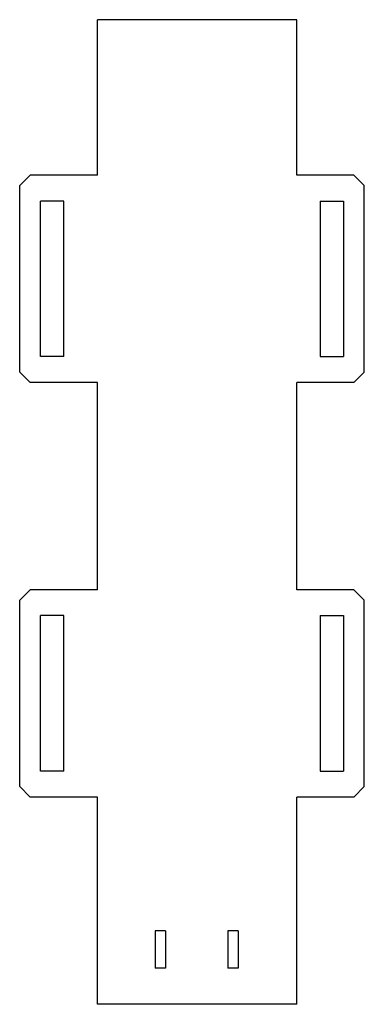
# Model space of a CAD drawing. Header units: millimetres. Extents: x 0 to 66, y 0 to 190.
import ezdxf

# ---------------------------------------------------------------- set-up
doc = ezdxf.new("R2010")
doc.units = ezdxf.units.MM
doc.layers.add('CUT_INSIDE', color=7, linetype='CONTINUOUS')
doc.layers.add('CUT_OUTSIDE', color=7, linetype='CONTINUOUS')

msp = doc.modelspace()

# ---------------------------------------------------------------- linework, layer by layer
at = {"layer": 'CUT_INSIDE'}
for p, q in [((3.99, 125, -43.35), (3.99, 155, -43.35)), ((8.49, 155, -43.35), (3.99, 155, -43.35)), ((8.49, 125, -43.35), (8.49, 155, -43.35)), ((58.01, 155, -43.35), (58.01, 125, -43.35)), ((58.01, 155, -43.35), (62.51, 155, -43.35)), ((62.51, 155, -43.35), (62.51, 125, -43.35)), ((8.49, 125, -43.35), (3.99, 125, -43.35)), ((58.01, 125, -43.35), (62.51, 125, -43.35)), ((3.99, 45, -43.35), (3.99, 75, -43.35)), ((8.49, 75, -43.35), (3.99, 75, -43.35)), ((8.49, 45, -43.35), (8.49, 75, -43.35)), ((58.01, 75, -43.35), (58.01, 45, -43.35)), ((58.01, 75, -43.35), (62.51, 75, -43.35)), ((62.51, 75, -43.35), (62.51, 45, -43.35)), ((8.49, 45, -43.35), (3.99, 45, -43.35)), ((58.01, 45, -43.35), (62.51, 45, -43.35)), ((28.14, 14.16, -43.35), (26.14, 14.16, -43.35)), ((26.14, 14.16, -43.35), (26.14, 6.96, -43.35)), ((28.14, 14.16, -43.35), (28.14, 6.96, -43.35)), ((42.14, 14.16, -43.35), (40.14, 14.16, -43.35)), ((40.14, 14.16, -43.35), (40.14, 6.96, -43.35)), ((42.14, 14.16, -43.35), (42.14, 6.96, -43.35)), ((28.14, 6.96, -43.35), (26.14, 6.96, -43.35)), ((42.14, 6.96, -43.35), (40.14, 6.96, -43.35))]:
    msp.add_line(p, q, dxfattribs=at)
at = {"layer": 'CUT_OUTSIDE'}
for p, q in [((53.5, 190, -43.35), (15.001, 190, -43.35)), ((15.001, 160, -43.35), (15.001, 190, -43.35)), ((53.5, 160, -43.35), (53.5, 190, -43.35)), ((0, 158, -43.35), (2, 160, -43.35)), ((15.001, 160, -43.35), (2, 160, -43.35)), ((64.5, 160, -43.35), (53.5, 160, -43.35)), ((66.5, 158, -43.35), (64.5, 160, -43.35)), ((0, 122, -43.35), (0, 158, -43.35)), ((66.5, 122, -43.35), (66.5, 158, -43.35)), ((2, 120, -43.35), (0, 122, -43.35)), ((64.5, 120, -43.35), (66.5, 122, -43.35)), ((15.001, 120, -43.35), (2, 120, -43.35)), ((15.001, 80, -43.35), (15.001, 120, -43.35)), ((53.5, 80, -43.35), (53.5, 120, -43.35)), ((64.5, 120, -43.35), (53.5, 120, -43.35)), ((0, 78, -43.35), (2, 80, -43.35)), ((15.001, 80, -43.35), (2, 80, -43.35)), ((64.5, 80, -43.35), (53.5, 80, -43.35)), ((66.5, 78, -43.35), (64.5, 80, -43.35)), ((0, 42, -43.35), (0, 78, -43.35)), ((66.5, 42, -43.35), (66.5, 78, -43.35)), ((0, 42, -43.35), (2, 40, -43.35)), ((66.5, 42, -43.35), (64.5, 40, -43.35)), ((15.001, 40, -43.35), (2, 40, -43.35)), ((15.001, 0, -43.35), (15.001, 40, -43.35)), ((53.5, 0, -43.35), (53.5, 40, -43.35)), ((64.5, 40, -43.35), (53.5, 40, -43.35)), ((53.5, 0, -43.35), (15.001, 0, -43.35))]:
    msp.add_line(p, q, dxfattribs=at)

doc.saveas('drawing.dxf')
